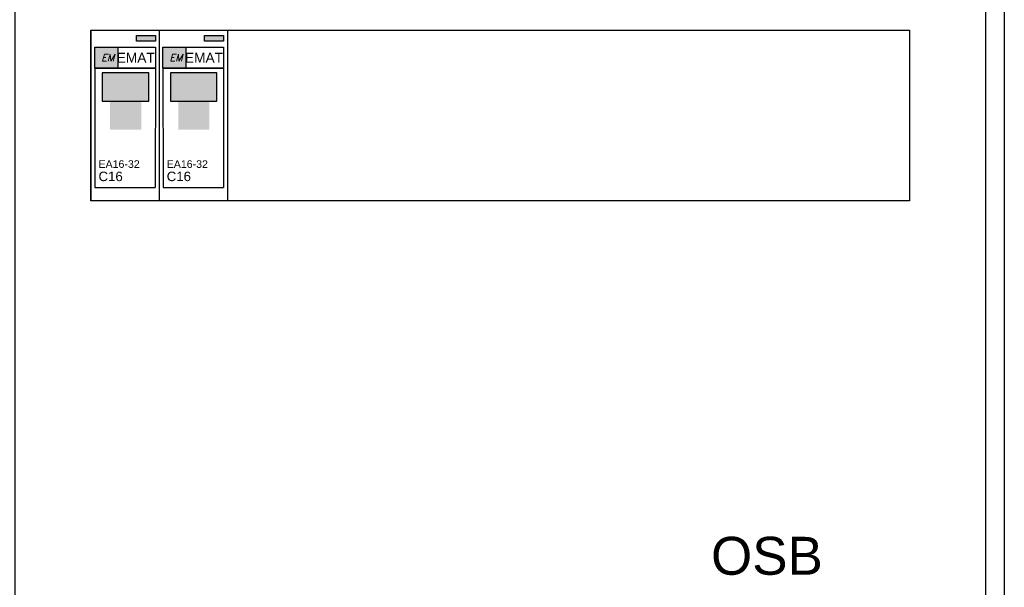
# Model space of a CAD drawing. Header units: millimetres. Extents: x -30480 to 214890, y -181324 to 108676.
# Tile 36 of 48: x -26365 to -23767, y 34295 to 35791. Entities that reach past the tile are written whole.
import ezdxf
from ezdxf.enums import TextEntityAlignment as Align

# ---------------------------------------------------------------- set-up
doc = ezdxf.new("R2010")
doc.units = ezdxf.units.MM
doc.header["$LTSCALE"] = 100
doc.layers.add('EL$6----', color=7, linetype='Continuous')
doc.styles.add('Arial', font='arial.ttf')
doc.styles.add('EPLFONT', font='italic8.shx')

# ---------------------------------------------------------------- blocks, each defined once
blk = doc.blocks.new('*U15')
h = blk.add_hatch(color=256)
h.dxf.hatch_style = 1
h.paths.add_polyline_path([(170, 420.6), (120, 420.6), (120, 435.6), (170, 435.6)])
h = blk.add_hatch(color=256)
h.dxf.hatch_style = 1
h.paths.add_polyline_path([(10, 405.6), (10, 350), (70.7, 350), (70.7, 405.6)])
h.paths.add_polyline_path([(17.8, 363.4), (71.5, 363.4), (71.5, 391.4), (17.8, 391.4)], flags=9)
for points in [[(30, 262.9), (152.6, 262.9), (152.6, 337.5), (30, 337.5)], [(50.3, 327.5), (132.6, 327.5), (132.6, 187.3), (50.3, 187.3)]]:
    blk.add_hatch(color=256).paths.add_polyline_path(points)
at = {"color": 0}
for p, q in [((0, 450), (180, 450)), ((0, 450), (180, 450)), ((0, 450), (0, 0)), ((0, 450), (0, 0)), ((180, 450), (180, 0)), ((180, 450), (180, 0)), ((10, 350), (170, 350)), ((10, 350), (10.2, 35)), ((10, 350), (10.2, 35)), ((170, 350), (169.8, 35)), ((170, 350), (169.8, 35)), ((10.2, 35), (169.8, 35)), ((180, 0), (0, 0)), ((180, 0), (0, 0))]:
    blk.add_line(p, q, dxfattribs=at)
for points in [[(170, 420.6), (120, 420.6), (120, 435.6), (170, 435.6)], [(10, 405.6), (170, 405.6), (170, 350), (10, 350)], [(10, 405.6), (70.7, 405.6), (70.7, 350), (10, 350)]]:
    blk.add_lwpolyline(points, close=True)
blk.add_lwpolyline([(30, 262.9), (152.6, 262.9), (152.6, 337.5), (30, 337.5)], close=True, dxfattribs=at)
for s, height, style, p in [('EMAT', 25.9, 'Arial', (118.3, 377.4)), ('EM', 18.64, 'EPLFONT', (44.6, 377.4))]:
    blk.add_text(s, height=height, dxfattribs=dict(style=style)).set_placement(p, align=Align.MIDDLE_CENTER)
at = {"style": 'Arial'}
for tag, p, height in [('TYPE', (20, 87), 20), ('VERMOGEN', (20, 52), 25)]:
    blk.add_attdef(tag, p, '', height=height, dxfattribs=at)

msp = doc.modelspace()

# ---------------------------------------------------------------- linework, layer by layer
at = {"layer": 'EL$6----'}
for points in [[(-28987.3, 41604.4), (-23767.3, 41604.4), (-23767.3, 32305.7), (-28987.3, 32305.7)], [(-26377.3, 39288.6), (-23817.3, 39288.6), (-23817.3, 33288.6), (-26377.3, 33288.6)]]:
    msp.add_lwpolyline(points, close=True, dxfattribs=at)
at = {"layer": 'EL$6----', "ltscale": 0.2}
msp.add_lwpolyline([(-24017.3, 35313.6), (-26177.3, 35313.6), (-26177.3, 35763.6), (-24017.3, 35763.6)], close=True, dxfattribs=at)

# ---------------------------------------------------------------- block references
at = {"layer": 'EL$6----'}
for p in [(-26177.3, 35313.6), (-25997.3, 35313.6)]:
    msp.add_blockref('*U15', p, dxfattribs=at).add_auto_attribs({'TYPE': 'EA16-32', 'VERMOGEN': 'C16'})

# ---------------------------------------------------------------- texts
at = {"layer": 'EL$6----', "style": 'Arial'}
msp.add_text('OSB', height=100, dxfattribs=at).set_placement((-24393.6, 34377.9), align=Align.MIDDLE_CENTER)

doc.saveas('drawing.dxf')
